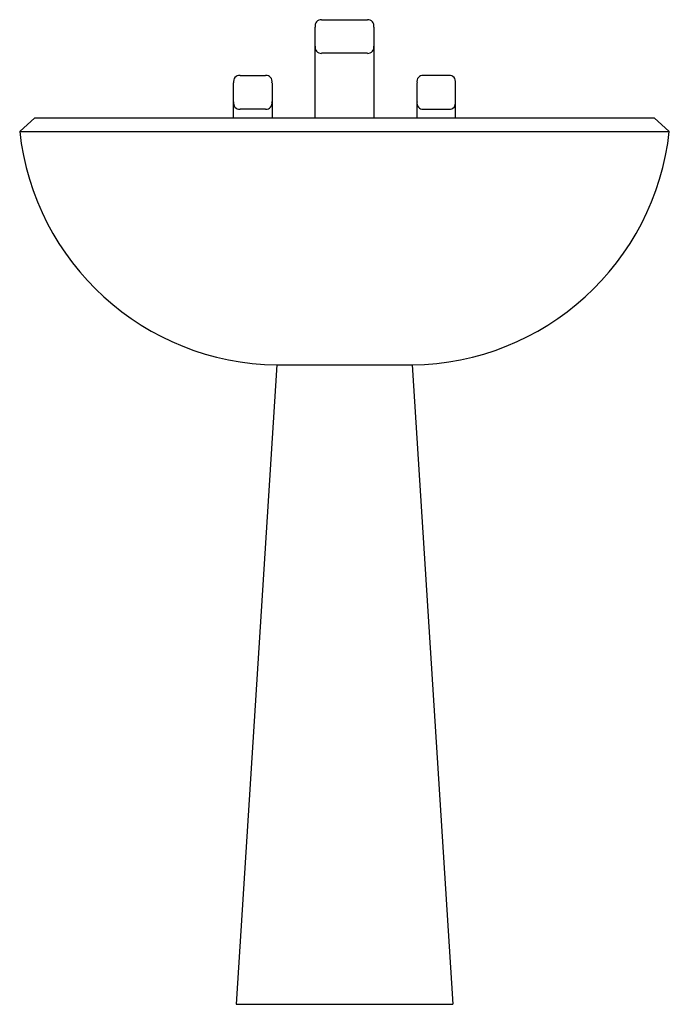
# Model space of a CAD drawing. Extents: x -0.33 to 0.33, y 0 to 1.
import ezdxf

# ---------------------------------------------------------------- set-up
doc = ezdxf.new("R2010")
doc.units = 0
doc.header["$MEASUREMENT"] = 0
doc.layers.add('MUEB-SANIT', color=251, linetype='CONTINUOUS')

msp = doc.modelspace()

# ---------------------------------------------------------------- linework, layer by layer
at = {"layer": 'MUEB-SANIT'}
for p, q in [((-0.0299, 0.9044), (-0.0299, 0.997)), ((-0.0234, 1.0045), (0.0234, 1.0045)), ((0.0299, 0.997), (0.0299, 0.9044)), ((0.0234, 0.9702), (-0.0234, 0.9702)), ((-0.1066, 0.9476), (-0.0805, 0.9476)), ((0.1066, 0.9476), (0.0805, 0.9476)), ((-0.1131, 0.9044), (-0.1131, 0.9401)), ((-0.0739, 0.9401), (-0.0739, 0.9044)), ((0.0739, 0.9401), (0.0739, 0.9044)), ((0.1131, 0.9044), (0.1131, 0.9401)), ((-0.3314, 0.8906), (-0.3159, 0.9044)), ((-0.3159, 0.9044), (0.3159, 0.9044)), ((-0.0805, 0.9133), (-0.1066, 0.9133)), ((0.0805, 0.9133), (0.1066, 0.9133)), ((0.3314, 0.8906), (0.3159, 0.9044)), ((-0.3314, 0.8906), (0.3314, 0.8906)), ((-0.069, 0.6524), (-0.1105, 0)), ((-0.069, 0.6524), (0.069, 0.6524)), ((0.069, 0.6524), (0.1105, 0)), ((-0.1105, 0), (0.1105, 0))]:
    msp.add_line(p, q, dxfattribs=at)
for centre, radius, start, end in [((-0.0239, 0.9983), 0.00616, 85.1972, 192.5372), ((0.0239, 0.9983), 0.00616, 347.4628, 94.8028), ((-0.0239, 0.9763), 0.00616, 167.4628, 274.8028), ((0.0239, 0.9763), 0.00616, 265.1972, 12.5372), ((-0.1071, 0.9415), 0.00616, 85.1972, 192.5372), ((-0.08, 0.9415), 0.00616, 347.4628, 94.8028), ((0.08, 0.9415), 0.00616, 85.1972, 192.5372), ((0.1071, 0.9415), 0.00616, 347.4628, 94.8028), ((-0.1071, 0.9194), 0.00616, 167.4628, 274.8028), ((-0.08, 0.9194), 0.00616, 265.1972, 12.5372), ((0.08, 0.9194), 0.00616, 167.4628, 274.8028), ((0.1071, 0.9194), 0.00616, 265.1972, 12.5372), ((-0.0661, 0.9192), 0.2668, 186.1543, 269.3735), ((0.0661, 0.9192), 0.2668, 270.6265, 353.8457)]:
    msp.add_arc(centre, radius, start, end, dxfattribs=at)

doc.saveas('drawing.dxf')
